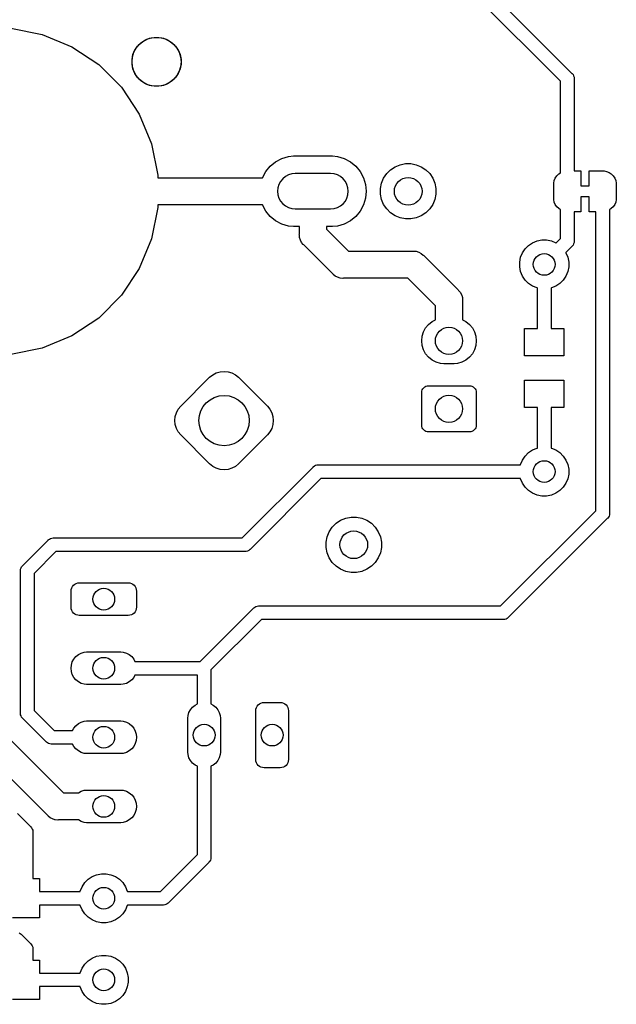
# Model space of a CAD drawing. Extents: x 5 to 6.74, y -5.6 to -2.91.
# Tile 2 of 3: x 5.87 to 6.74, y -5.51 to -4.08. Entities that reach past the tile are written whole.
import ezdxf

# ---------------------------------------------------------------- set-up
doc = ezdxf.new("R2010")
doc.units = 0
doc.header["$MEASUREMENT"] = 0
doc.layers.add('BLACK', color=7, linetype='CONTINUOUS')

msp = doc.modelspace()

# ---------------------------------------------------------------- linework, layer by layer
at = {"layer": 'BLACK', "linetype": 'CONTINUOUS'}
for p, q in [((6.41872, -3.9048), (6.67394, -4.16002)), ((6.65748, -4.1714), (6.40734, -3.92126)), ((5.86185, -4.09449), (5.90749, -4.10357)), ((5.90749, -4.10357), (5.95048, -4.12137)), ((6.04527, -4.12064), (6.05021, -4.11571)), ((6.05021, -4.11571), (6.05601, -4.11183)), ((6.05601, -4.11183), (6.06246, -4.10916)), ((6.06246, -4.10916), (6.06931, -4.1078)), ((6.06931, -4.1078), (6.07629, -4.1078)), ((6.07629, -4.1078), (6.08313, -4.10916)), ((6.08313, -4.10916), (6.08958, -4.11183)), ((6.08958, -4.11183), (6.09538, -4.11571)), ((6.09538, -4.11571), (6.10032, -4.12064)), ((5.95048, -4.12137), (5.98916, -4.14722)), ((6.03736, -4.13974), (6.03872, -4.13289)), ((6.03872, -4.13289), (6.04139, -4.12644)), ((6.04139, -4.12644), (6.04527, -4.12064)), ((6.10032, -4.12064), (6.1042, -4.12644)), ((6.1042, -4.12644), (6.10687, -4.13289)), ((6.10687, -4.13289), (6.10823, -4.13974)), ((5.98916, -4.14722), (6.02207, -4.18013)), ((6.03736, -4.14672), (6.03736, -4.13974)), ((6.03872, -4.15356), (6.03736, -4.14672)), ((6.10823, -4.14672), (6.10687, -4.15356)), ((6.10823, -4.13974), (6.10823, -4.14672)), ((6.04139, -4.16001), (6.03872, -4.15356)), ((6.04527, -4.16582), (6.04139, -4.16001)), ((6.1042, -4.16001), (6.10032, -4.16582)), ((6.10687, -4.15356), (6.1042, -4.16001)), ((6.67394, -4.16002), (6.67432, -4.16033)), ((6.67432, -4.16033), (6.67462, -4.1607)), ((6.67462, -4.1607), (6.67555, -4.16183)), ((6.67555, -4.16183), (6.67646, -4.16354)), ((6.05021, -4.17075), (6.04527, -4.16582)), ((6.05601, -4.17463), (6.05021, -4.17075)), ((6.06246, -4.1773), (6.05601, -4.17463)), ((6.08958, -4.17463), (6.08313, -4.1773)), ((6.09538, -4.17075), (6.08958, -4.17463)), ((6.10032, -4.16582), (6.09538, -4.17075)), ((6.65748, -4.30388), (6.65748, -4.1714)), ((6.67646, -4.16354), (6.67702, -4.16539)), ((6.67702, -4.16539), (6.67721, -4.16732)), ((6.67721, -4.16732), (6.67717, -4.16781)), ((6.67717, -4.16781), (6.67717, -4.30118)), ((6.02207, -4.18013), (6.04792, -4.21882)), ((6.06931, -4.17866), (6.06246, -4.1773)), ((6.07629, -4.17866), (6.06931, -4.17866)), ((6.08313, -4.1773), (6.07629, -4.17866)), ((6.04792, -4.21882), (6.06573, -4.26181)), ((6.06573, -4.26181), (6.0748, -4.30744)), ((6.23726, -4.29434), (6.24505, -4.28795)), ((6.24505, -4.28795), (6.25394, -4.28319)), ((6.25394, -4.28319), (6.26359, -4.28027)), ((6.26359, -4.28027), (6.27111, -4.27953)), ((6.27111, -4.27953), (6.32732, -4.27953)), ((6.32732, -4.27953), (6.33484, -4.28027)), ((6.33484, -4.28027), (6.34448, -4.28319)), ((6.34448, -4.28319), (6.35338, -4.28795)), ((6.35338, -4.28795), (6.36117, -4.29434)), ((6.42532, -4.29217), (6.43306, -4.29063)), ((6.43306, -4.29063), (6.44096, -4.29063)), ((6.44096, -4.29063), (6.4487, -4.29217)), ((6.22611, -4.31102), (6.23086, -4.30214)), ((6.23086, -4.30214), (6.23726, -4.29434)), ((6.27362, -4.30512), (6.26863, -4.30561)), ((6.3248, -4.30512), (6.27362, -4.30512)), ((6.3298, -4.30561), (6.3248, -4.30512)), ((6.36117, -4.29434), (6.36756, -4.30214)), ((6.36756, -4.30214), (6.37232, -4.31103)), ((6.40149, -4.31172), (6.40588, -4.30516)), ((6.40588, -4.30516), (6.41146, -4.29958)), ((6.41146, -4.29958), (6.41802, -4.29519)), ((6.41802, -4.29519), (6.42532, -4.29217)), ((6.4487, -4.29217), (6.45599, -4.29519)), ((6.45599, -4.29519), (6.46256, -4.29958)), ((6.46256, -4.29958), (6.46814, -4.30516)), ((6.46814, -4.30516), (6.47253, -4.31172)), ((6.65483, -4.30565), (6.65748, -4.30388)), ((6.67717, -4.30118), (6.68701, -4.30118)), ((6.68701, -4.30118), (6.68701, -4.32283)), ((6.69882, -4.32283), (6.69882, -4.30118)), ((6.69882, -4.30118), (6.7185, -4.30118)), ((6.7185, -4.30118), (6.7185, -4.30128)), ((6.7185, -4.30128), (6.72043, -4.30128)), ((6.72043, -4.30128), (6.72422, -4.30203)), ((6.72422, -4.30203), (6.72778, -4.30351)), ((6.72778, -4.30351), (6.73099, -4.30565)), ((6.0748, -4.30744), (6.0748, -4.31102)), ((6.0748, -4.31102), (6.22611, -4.31102)), ((6.25234, -4.31649), (6.24998, -4.32092)), ((6.25553, -4.31261), (6.25234, -4.31649)), ((6.2594, -4.30943), (6.25553, -4.31261)), ((6.26383, -4.30707), (6.2594, -4.30943)), ((6.26863, -4.30561), (6.26383, -4.30707)), ((6.3346, -4.30707), (6.3298, -4.30561)), ((6.33902, -4.30943), (6.3346, -4.30707)), ((6.3429, -4.31261), (6.33902, -4.30943)), ((6.34608, -4.31649), (6.3429, -4.31261)), ((6.34845, -4.32092), (6.34608, -4.31649)), ((6.37232, -4.31103), (6.37524, -4.32068)), ((6.39693, -4.32676), (6.39847, -4.31902)), ((6.39847, -4.31902), (6.40149, -4.31172)), ((6.47253, -4.31172), (6.47555, -4.31902)), ((6.47555, -4.31902), (6.47709, -4.32676)), ((6.64773, -4.31894), (6.64849, -4.31515)), ((6.64773, -4.32087), (6.64773, -4.31894)), ((6.64849, -4.31515), (6.64996, -4.31159)), ((6.64996, -4.31159), (6.65211, -4.30838)), ((6.65211, -4.30838), (6.65483, -4.30565)), ((6.73099, -4.30565), (6.73372, -4.30838)), ((6.73372, -4.30838), (6.73586, -4.31159)), ((6.73586, -4.31159), (6.73734, -4.31515)), ((6.73734, -4.31515), (6.73809, -4.31894)), ((6.73809, -4.31894), (6.73809, -4.32087)), ((6.24852, -4.32572), (6.24803, -4.33071)), ((6.24803, -4.33071), (6.24852, -4.3357)), ((6.24998, -4.32092), (6.24852, -4.32572)), ((6.3499, -4.32572), (6.34845, -4.32092)), ((6.35039, -4.33071), (6.3499, -4.32572)), ((6.3499, -4.3357), (6.35039, -4.33071)), ((6.37524, -4.32068), (6.37623, -4.33071)), ((6.37623, -4.33071), (6.37524, -4.34074)), ((6.39693, -4.33466), (6.39693, -4.32676)), ((6.47709, -4.32676), (6.47709, -4.33466)), ((6.64764, -4.34055), (6.64764, -4.32087)), ((6.64764, -4.32087), (6.64773, -4.32087)), ((6.68701, -4.32283), (6.69882, -4.32283)), ((6.73809, -4.32087), (6.73819, -4.32087)), ((6.73819, -4.32087), (6.73819, -4.34055)), ((6.24852, -4.3357), (6.24998, -4.3405)), ((6.24998, -4.3405), (6.25234, -4.34493)), ((6.25234, -4.34493), (6.25553, -4.3488)), ((6.3429, -4.3488), (6.34608, -4.34493)), ((6.34608, -4.34493), (6.34845, -4.3405)), ((6.34845, -4.3405), (6.3499, -4.3357)), ((6.37524, -4.34074), (6.37232, -4.35039)), ((6.39847, -4.3424), (6.39693, -4.33466)), ((6.40149, -4.34969), (6.39847, -4.3424)), ((6.47555, -4.3424), (6.47253, -4.34969)), ((6.47709, -4.33466), (6.47555, -4.3424)), ((6.64773, -4.34055), (6.64764, -4.34055)), ((6.64773, -4.34248), (6.64773, -4.34055)), ((6.64849, -4.34627), (6.64773, -4.34248)), ((6.64996, -4.34983), (6.64849, -4.34627)), ((6.69882, -4.33858), (6.68701, -4.33858)), ((6.68701, -4.33858), (6.68701, -4.36024)), ((6.69882, -4.36024), (6.69882, -4.33858)), ((6.73734, -4.34627), (6.73586, -4.34983)), ((6.73809, -4.34248), (6.73734, -4.34627)), ((6.73819, -4.34055), (6.73809, -4.34055)), ((6.73809, -4.34055), (6.73809, -4.34248)), ((6.0748, -4.35397), (6.06573, -4.39961)), ((6.22611, -4.35039), (6.0748, -4.35039)), ((6.0748, -4.35039), (6.0748, -4.35397)), ((6.23086, -4.35928), (6.22611, -4.35039)), ((6.23726, -4.36707), (6.23086, -4.35928)), ((6.25553, -4.3488), (6.2594, -4.35199)), ((6.2594, -4.35199), (6.26383, -4.35435)), ((6.26383, -4.35435), (6.26863, -4.35581)), ((6.26863, -4.35581), (6.27362, -4.3563)), ((6.27362, -4.3563), (6.3248, -4.3563)), ((6.3248, -4.3563), (6.3298, -4.35581)), ((6.3298, -4.35581), (6.3346, -4.35435)), ((6.3346, -4.35435), (6.33902, -4.35199)), ((6.33902, -4.35199), (6.3429, -4.3488)), ((6.36756, -4.35928), (6.36117, -4.36707)), ((6.37232, -4.35039), (6.36756, -4.35928)), ((6.40588, -4.35626), (6.40149, -4.34969)), ((6.41146, -4.36184), (6.40588, -4.35626)), ((6.41802, -4.36623), (6.41146, -4.36184)), ((6.46256, -4.36184), (6.45599, -4.36623)), ((6.46814, -4.35626), (6.46256, -4.36184)), ((6.47253, -4.34969), (6.46814, -4.35626)), ((6.65211, -4.35304), (6.64996, -4.34983)), ((6.65483, -4.35577), (6.65211, -4.35304)), ((6.65748, -4.35754), (6.65483, -4.35577)), ((6.65748, -4.39907), (6.65748, -4.35754)), ((6.68701, -4.36024), (6.67717, -4.36024)), ((6.67717, -4.36024), (6.67717, -4.40267)), ((6.70866, -4.36024), (6.69882, -4.36024)), ((6.70866, -4.79317), (6.70866, -4.36024)), ((6.73099, -4.35577), (6.72835, -4.35754)), ((6.72835, -4.35754), (6.72835, -4.79676)), ((6.73372, -4.35304), (6.73099, -4.35577)), ((6.73586, -4.34983), (6.73372, -4.35304)), ((6.24505, -4.37347), (6.23726, -4.36707)), ((6.25394, -4.37822), (6.24505, -4.37347)), ((6.35338, -4.37347), (6.34448, -4.37822)), ((6.36117, -4.36707), (6.35338, -4.37347)), ((6.42532, -4.36925), (6.41802, -4.36623)), ((6.43306, -4.37079), (6.42532, -4.36925)), ((6.44096, -4.37079), (6.43306, -4.37079)), ((6.4487, -4.36925), (6.44096, -4.37079)), ((6.45599, -4.36623), (6.4487, -4.36925)), ((6.26359, -4.38115), (6.25394, -4.37822)), ((6.27111, -4.38189), (6.26359, -4.38115)), ((6.27953, -4.38189), (6.27111, -4.38189)), ((6.27953, -4.39273), (6.27953, -4.38189)), ((6.32732, -4.38189), (6.3189, -4.38189)), ((6.3189, -4.38189), (6.3189, -4.38555)), ((6.3189, -4.38555), (6.35067, -4.41732)), ((6.33484, -4.38115), (6.32732, -4.38189)), ((6.34448, -4.37822), (6.33484, -4.38115)), ((6.06573, -4.39961), (6.04792, -4.4426)), ((6.27943, -4.3937), (6.27953, -4.39273)), ((6.27953, -4.39467), (6.27943, -4.3937)), ((6.27981, -4.39756), (6.27953, -4.39467)), ((6.28094, -4.40127), (6.27981, -4.39756)), ((6.28277, -4.40469), (6.28094, -4.40127)), ((6.28523, -4.40769), (6.28277, -4.40469)), ((6.61707, -4.40521), (6.62352, -4.40254)), ((6.62352, -4.40254), (6.63037, -4.40118)), ((6.63037, -4.40118), (6.63735, -4.40118)), ((6.63735, -4.40118), (6.64419, -4.40254)), ((6.64419, -4.40254), (6.65064, -4.40521)), ((6.65106, -4.40549), (6.65748, -4.39907)), ((6.67702, -4.40508), (6.67646, -4.40693)), ((6.67717, -4.40363), (6.67702, -4.40508)), ((6.67717, -4.40267), (6.67721, -4.40315)), ((6.67721, -4.40315), (6.67717, -4.40363)), ((6.28598, -4.4083), (6.28523, -4.40769)), ((6.32792, -4.45024), (6.28598, -4.4083)), ((6.35067, -4.41732), (6.44391, -4.41732)), ((6.44391, -4.41732), (6.44488, -4.41723)), ((6.44488, -4.41723), (6.44585, -4.41732)), ((6.44585, -4.41732), (6.44874, -4.41761)), ((6.44874, -4.41761), (6.45245, -4.41873)), ((6.45245, -4.41873), (6.45587, -4.42056)), ((6.60246, -4.41983), (6.60634, -4.41403)), ((6.60634, -4.41403), (6.61127, -4.40909)), ((6.61127, -4.40909), (6.61707, -4.40521)), ((6.65064, -4.40521), (6.65106, -4.40549)), ((6.67394, -4.41045), (6.66498, -4.41941)), ((6.67432, -4.41014), (6.67394, -4.41045)), ((6.67555, -4.40864), (6.67432, -4.41014)), ((6.67646, -4.40693), (6.67555, -4.40864)), ((6.45587, -4.42056), (6.45887, -4.42302)), ((6.45887, -4.42302), (6.45949, -4.42377)), ((6.45949, -4.42377), (6.5093, -4.47359)), ((6.59843, -4.43312), (6.59979, -4.42628)), ((6.59843, -4.4401), (6.59843, -4.43312)), ((6.59979, -4.42628), (6.60246, -4.41983)), ((6.66498, -4.41941), (6.66526, -4.41983)), ((6.66526, -4.41983), (6.66793, -4.42628)), ((6.66793, -4.42628), (6.66929, -4.43312)), ((6.66929, -4.43312), (6.66929, -4.4401)), ((6.04792, -4.4426), (6.02207, -4.48129)), ((6.59979, -4.44695), (6.59843, -4.4401)), ((6.60246, -4.4534), (6.59979, -4.44695)), ((6.66793, -4.44695), (6.66526, -4.4534)), ((6.66929, -4.4401), (6.66793, -4.44695)), ((6.32853, -4.45099), (6.32792, -4.45024)), ((6.33153, -4.45345), (6.32853, -4.45099)), ((6.33495, -4.45528), (6.33153, -4.45345)), ((6.33866, -4.45641), (6.33495, -4.45528)), ((6.34252, -4.45679), (6.33866, -4.45641)), ((6.34349, -4.45669), (6.34252, -4.45679)), ((6.43673, -4.45669), (6.34349, -4.45669)), ((6.47638, -4.49634), (6.43673, -4.45669)), ((6.60634, -4.4592), (6.60246, -4.4534)), ((6.61127, -4.46414), (6.60634, -4.4592)), ((6.66138, -4.4592), (6.65645, -4.46414)), ((6.66526, -4.4534), (6.66138, -4.4592)), ((6.5093, -4.47359), (6.51005, -4.4742)), ((6.51005, -4.4742), (6.51251, -4.4772)), ((6.61707, -4.46801), (6.61127, -4.46414)), ((6.62352, -4.47069), (6.61707, -4.46801)), ((6.62402, -4.47078), (6.62352, -4.47069)), ((6.62402, -4.52953), (6.62402, -4.47078)), ((6.64419, -4.47069), (6.6437, -4.47078)), ((6.6437, -4.47078), (6.6437, -4.52953)), ((6.65064, -4.46801), (6.64419, -4.47069)), ((6.65645, -4.46414), (6.65064, -4.46801)), ((6.02207, -4.48129), (5.98916, -4.51419)), ((6.51251, -4.4772), (6.51434, -4.48062)), ((6.51434, -4.48062), (6.51454, -4.48129)), ((6.51454, -4.48129), (6.51546, -4.48433)), ((6.51546, -4.48433), (6.51584, -4.48819)), ((6.51584, -4.48819), (6.51575, -4.48916)), ((6.51575, -4.48916), (6.51575, -4.51666)), ((6.47638, -4.51666), (6.47638, -4.49634)), ((5.98916, -4.51419), (5.95048, -4.54004)), ((6.47148, -4.51928), (6.47638, -4.51666)), ((6.51575, -4.51666), (6.52065, -4.51928)), ((6.45909, -4.53438), (6.4622, -4.52856)), ((6.4622, -4.52856), (6.46638, -4.52347)), ((6.46638, -4.52347), (6.47148, -4.51928)), ((6.52065, -4.51928), (6.52575, -4.52347)), ((6.52575, -4.52347), (6.52993, -4.52856)), ((6.52993, -4.52856), (6.53304, -4.53438)), ((6.60531, -4.5689), (6.60531, -4.52953)), ((6.60531, -4.52953), (6.62402, -4.52953)), ((6.6437, -4.52953), (6.6624, -4.52953)), ((6.6624, -4.52953), (6.6624, -4.5689)), ((5.95048, -4.54004), (5.90749, -4.55785)), ((6.45653, -4.54724), (6.45718, -4.54068)), ((6.45718, -4.5538), (6.45653, -4.54724)), ((6.45718, -4.54068), (6.45909, -4.53438)), ((6.53304, -4.53438), (6.53495, -4.54068)), ((6.53495, -4.54068), (6.53559, -4.54724)), ((6.53559, -4.54724), (6.53495, -4.5538)), ((5.90749, -4.55785), (5.86185, -4.56693)), ((6.45909, -4.56011), (6.45718, -4.5538)), ((6.4622, -4.56593), (6.45909, -4.56011)), ((6.53304, -4.56011), (6.52993, -4.56593)), ((6.53495, -4.5538), (6.53304, -4.56011)), ((6.46638, -4.57102), (6.4622, -4.56593)), ((6.47148, -4.5752), (6.46638, -4.57102)), ((6.47729, -4.57831), (6.47148, -4.5752)), ((6.52065, -4.5752), (6.51484, -4.57831)), ((6.52575, -4.57102), (6.52065, -4.5752)), ((6.52993, -4.56593), (6.52575, -4.57102)), ((6.6624, -4.5689), (6.60531, -4.5689)), ((6.4836, -4.58022), (6.47729, -4.57831)), ((6.48851, -4.58071), (6.4836, -4.58022)), ((6.50361, -4.58071), (6.48851, -4.58071)), ((6.50853, -4.58022), (6.50361, -4.58071)), ((6.51484, -4.57831), (6.50853, -4.58022)), ((6.10792, -4.64181), (6.14968, -4.60005)), ((6.14968, -4.60005), (6.15416, -4.59638)), ((6.15416, -4.59638), (6.15926, -4.59365)), ((6.15926, -4.59365), (6.1648, -4.59197)), ((6.1648, -4.59197), (6.17056, -4.5914)), ((6.17056, -4.5914), (6.17632, -4.59197)), ((6.17632, -4.59197), (6.18186, -4.59365)), ((6.18186, -4.59365), (6.18697, -4.59638)), ((6.18697, -4.59638), (6.19144, -4.60005)), ((6.19144, -4.60005), (6.2332, -4.64181)), ((6.60531, -4.6437), (6.60531, -4.60433)), ((6.60531, -4.60433), (6.6624, -4.60433)), ((6.6624, -4.60433), (6.6624, -4.6437)), ((6.45688, -4.62013), (6.45744, -4.61828)), ((6.45744, -4.61828), (6.45835, -4.61658)), ((6.45835, -4.61658), (6.45958, -4.61509)), ((6.45958, -4.61509), (6.46107, -4.61386)), ((6.46107, -4.61386), (6.46277, -4.61295)), ((6.46277, -4.61295), (6.46462, -4.61239)), ((6.46462, -4.61239), (6.46654, -4.6122)), ((6.46654, -4.6122), (6.52559, -4.6122)), ((6.52559, -4.6122), (6.52751, -4.61239)), ((6.52751, -4.61239), (6.52936, -4.61295)), ((6.52936, -4.61295), (6.53106, -4.61386)), ((6.53106, -4.61386), (6.53255, -4.61509)), ((6.53255, -4.61509), (6.53377, -4.61658)), ((6.53377, -4.61658), (6.53468, -4.61828)), ((6.53468, -4.61828), (6.53524, -4.62013)), ((6.45669, -4.62205), (6.45688, -4.62013)), ((6.45669, -4.66929), (6.45669, -4.62205)), ((6.53524, -4.62013), (6.53543, -4.62205)), ((6.53543, -4.62205), (6.53543, -4.66929)), ((6.10152, -4.65139), (6.10425, -4.64628)), ((6.10425, -4.64628), (6.10792, -4.64181)), ((6.2332, -4.64181), (6.23687, -4.64628)), ((6.23687, -4.64628), (6.2396, -4.65139)), ((6.62402, -4.6437), (6.60531, -4.6437)), ((6.62402, -4.70244), (6.62402, -4.6437)), ((6.6624, -4.6437), (6.6437, -4.6437)), ((6.6437, -4.6437), (6.6437, -4.70244)), ((6.09928, -4.66269), (6.09984, -4.65693)), ((6.09984, -4.65693), (6.10152, -4.65139)), ((6.2396, -4.65139), (6.24128, -4.65693)), ((6.24128, -4.65693), (6.24185, -4.66269)), ((6.09984, -4.66845), (6.09928, -4.66269)), ((6.10152, -4.67399), (6.09984, -4.66845)), ((6.10425, -4.67909), (6.10152, -4.67399)), ((6.2396, -4.67399), (6.23687, -4.67909)), ((6.24128, -4.66845), (6.2396, -4.67399)), ((6.24185, -4.66269), (6.24128, -4.66845)), ((6.45688, -4.67121), (6.45669, -4.66929)), ((6.45744, -4.67306), (6.45688, -4.67121)), ((6.45835, -4.67476), (6.45744, -4.67306)), ((6.45958, -4.67625), (6.45835, -4.67476)), ((6.53377, -4.67476), (6.53255, -4.67625)), ((6.53468, -4.67306), (6.53377, -4.67476)), ((6.53524, -4.67121), (6.53468, -4.67306)), ((6.53543, -4.66929), (6.53524, -4.67121)), ((6.10792, -4.68357), (6.10425, -4.67909)), ((6.14968, -4.72532), (6.10792, -4.68357)), ((6.2332, -4.68357), (6.19144, -4.72532)), ((6.23687, -4.67909), (6.2332, -4.68357)), ((6.46107, -4.67748), (6.45958, -4.67625)), ((6.46277, -4.67838), (6.46107, -4.67748)), ((6.46462, -4.67894), (6.46277, -4.67838)), ((6.46654, -4.67913), (6.46462, -4.67894)), ((6.52559, -4.67913), (6.46654, -4.67913)), ((6.52751, -4.67894), (6.52559, -4.67913)), ((6.52936, -4.67838), (6.52751, -4.67894)), ((6.53106, -4.67748), (6.52936, -4.67838)), ((6.53255, -4.67625), (6.53106, -4.67748)), ((6.61707, -4.70521), (6.62352, -4.70254)), ((6.62352, -4.70254), (6.62402, -4.70244)), ((6.6437, -4.70244), (6.64419, -4.70254)), ((6.64419, -4.70254), (6.65064, -4.70521)), ((6.60246, -4.71983), (6.60634, -4.71403)), ((6.60634, -4.71403), (6.61127, -4.70909)), ((6.61127, -4.70909), (6.61707, -4.70521)), ((6.65064, -4.70521), (6.65645, -4.70909)), ((6.65645, -4.70909), (6.66138, -4.71403)), ((6.66138, -4.71403), (6.66526, -4.71983)), ((6.15416, -4.729), (6.14968, -4.72532)), ((6.15926, -4.73173), (6.15416, -4.729)), ((6.1648, -4.73341), (6.15926, -4.73173)), ((6.18186, -4.73173), (6.17632, -4.73341)), ((6.18697, -4.729), (6.18186, -4.73173)), ((6.19144, -4.72532), (6.18697, -4.729)), ((6.19671, -4.83268), (6.29939, -4.73)), ((6.29939, -4.73), (6.2997, -4.72962)), ((6.2997, -4.72962), (6.3012, -4.72839)), ((6.3012, -4.72839), (6.30291, -4.72748)), ((6.30291, -4.72748), (6.30476, -4.72691)), ((6.30476, -4.72691), (6.30621, -4.72677)), ((6.30621, -4.72677), (6.30669, -4.72672)), ((6.30621, -4.72677), (6.30621, -4.72677)), ((6.30669, -4.72672), (6.30718, -4.72677)), ((6.30718, -4.72677), (6.59969, -4.72677)), ((6.59969, -4.72677), (6.59979, -4.72628)), ((6.59979, -4.72628), (6.60246, -4.71983)), ((6.66526, -4.71983), (6.66793, -4.72628)), ((6.66793, -4.72628), (6.66929, -4.73312)), ((6.17056, -4.73397), (6.1648, -4.73341)), ((6.17632, -4.73341), (6.17056, -4.73397)), ((6.31077, -4.74646), (6.20809, -4.84914)), ((6.59969, -4.74646), (6.31077, -4.74646)), ((6.59979, -4.74695), (6.59969, -4.74646)), ((6.60246, -4.7534), (6.59979, -4.74695)), ((6.66793, -4.74695), (6.66526, -4.7534)), ((6.66929, -4.7401), (6.66793, -4.74695)), ((6.66929, -4.73312), (6.66929, -4.7401)), ((6.60634, -4.7592), (6.60246, -4.7534)), ((6.61127, -4.76414), (6.60634, -4.7592)), ((6.66138, -4.7592), (6.65645, -4.76414)), ((6.66526, -4.7534), (6.66138, -4.7592)), ((6.61707, -4.76801), (6.61127, -4.76414)), ((6.62352, -4.77069), (6.61707, -4.76801)), ((6.63037, -4.77205), (6.62352, -4.77069)), ((6.63735, -4.77205), (6.63037, -4.77205)), ((6.64419, -4.77069), (6.63735, -4.77205)), ((6.65064, -4.76801), (6.64419, -4.77069)), ((6.65645, -4.76414), (6.65064, -4.76801)), ((6.33928, -4.807), (6.34658, -4.80398)), ((6.34658, -4.80398), (6.35432, -4.80244)), ((6.35432, -4.80244), (6.36222, -4.80244)), ((6.36222, -4.80244), (6.36996, -4.80398)), ((6.36996, -4.80398), (6.37725, -4.807)), ((6.57073, -4.9311), (6.70866, -4.79317)), ((6.7255, -4.80424), (6.72512, -4.80455)), ((6.72673, -4.80274), (6.7255, -4.80424)), ((6.72764, -4.80103), (6.72673, -4.80274)), ((6.7282, -4.79917), (6.72764, -4.80103)), ((6.72835, -4.79773), (6.7282, -4.79917)), ((6.72835, -4.79676), (6.72839, -4.79724)), ((6.72839, -4.79724), (6.72835, -4.79773)), ((6.32275, -4.82354), (6.32714, -4.81697)), ((6.32714, -4.81697), (6.33272, -4.81139)), ((6.33272, -4.81139), (6.33928, -4.807)), ((6.37725, -4.807), (6.38382, -4.81139)), ((6.38382, -4.81139), (6.3894, -4.81697)), ((6.3894, -4.81697), (6.39379, -4.82354)), ((6.72512, -4.80455), (6.5821, -4.94756)), ((5.91944, -4.83338), (5.9213, -4.83282)), ((5.9213, -4.83282), (5.92323, -4.83263)), ((5.92323, -4.83263), (5.92371, -4.83268)), ((5.92371, -4.83268), (6.19671, -4.83268)), ((6.31819, -4.83857), (6.31973, -4.83083)), ((6.31973, -4.83083), (6.32275, -4.82354)), ((6.39379, -4.82354), (6.39681, -4.83083)), ((6.39681, -4.83083), (6.39835, -4.83857)), ((5.87921, -4.87262), (5.91593, -4.8359)), ((5.91593, -4.8359), (5.91623, -4.83553)), ((5.91623, -4.83553), (5.91773, -4.8343)), ((5.91773, -4.8343), (5.91944, -4.83338)), ((6.31819, -4.84647), (6.31819, -4.83857)), ((6.31973, -4.85421), (6.31819, -4.84647)), ((6.39835, -4.84647), (6.39681, -4.85421)), ((6.39835, -4.83857), (6.39835, -4.84647)), ((5.92731, -4.85236), (5.89567, -4.884)), ((6.2003, -4.85236), (5.92731, -4.85236)), ((6.20079, -4.85241), (6.2003, -4.85236)), ((6.20272, -4.85222), (6.20079, -4.85241)), ((6.20457, -4.85166), (6.20272, -4.85222)), ((6.20628, -4.85074), (6.20457, -4.85166)), ((6.20778, -4.84951), (6.20628, -4.85074)), ((6.20809, -4.84914), (6.20778, -4.84951)), ((6.32275, -4.8615), (6.31973, -4.85421)), ((6.39681, -4.85421), (6.39379, -4.8615)), ((5.87669, -4.87614), (5.8776, -4.87443)), ((5.8776, -4.87443), (5.87883, -4.87293)), ((5.87883, -4.87293), (5.87921, -4.87262)), ((6.32714, -4.86807), (6.32275, -4.8615)), ((6.33272, -4.87365), (6.32714, -4.86807)), ((6.33928, -4.87804), (6.33272, -4.87365)), ((6.38382, -4.87365), (6.37725, -4.87804)), ((6.3894, -4.86807), (6.38382, -4.87365)), ((6.39379, -4.8615), (6.3894, -4.86807)), ((5.87594, -4.87992), (5.87613, -4.87799)), ((5.87598, -4.8804), (5.87594, -4.87992)), ((5.87598, -5.08613), (5.87598, -4.8804)), ((5.87613, -4.87799), (5.87669, -4.87614)), ((5.89567, -4.884), (5.89567, -5.08254)), ((6.34658, -4.88106), (6.33928, -4.87804)), ((6.35432, -4.8826), (6.34658, -4.88106)), ((6.36222, -4.8826), (6.35432, -4.8826)), ((6.36996, -4.88106), (6.36222, -4.8826)), ((6.37725, -4.87804), (6.36996, -4.88106)), ((5.95011, -4.90493), (5.9512, -4.90289)), ((5.9512, -4.90289), (5.95267, -4.9011)), ((5.95267, -4.9011), (5.95446, -4.89963)), ((5.95446, -4.89963), (5.9565, -4.89854)), ((5.9565, -4.89854), (5.95872, -4.89786)), ((5.95872, -4.89786), (5.96102, -4.89764)), ((5.96102, -4.89764), (6.03189, -4.89764)), ((6.03189, -4.89764), (6.03419, -4.89786)), ((6.03419, -4.89786), (6.03641, -4.89854)), ((6.03641, -4.89854), (6.03845, -4.89963)), ((6.03845, -4.89963), (6.04024, -4.9011)), ((6.04024, -4.9011), (6.04171, -4.90289)), ((6.04171, -4.90289), (6.0428, -4.90493)), ((5.94921, -4.90945), (5.94944, -4.90714)), ((5.94921, -4.93307), (5.94921, -4.90945)), ((5.94944, -4.90714), (5.95011, -4.90493)), ((6.0428, -4.90493), (6.04347, -4.90714)), ((6.04347, -4.90714), (6.0437, -4.90945)), ((6.0437, -4.90945), (6.0437, -4.93307)), ((6.21498, -4.93272), (6.21669, -4.93181)), ((6.21669, -4.93181), (6.21854, -4.93124)), ((6.21854, -4.93124), (6.22047, -4.93105)), ((6.22047, -4.93105), (6.22096, -4.9311)), ((6.22096, -4.9311), (6.57073, -4.9311)), ((5.94944, -4.93538), (5.94921, -4.93307)), ((5.95011, -4.93759), (5.94944, -4.93538)), ((5.9512, -4.93963), (5.95011, -4.93759)), ((5.95267, -4.94142), (5.9512, -4.93963)), ((5.95446, -4.94289), (5.95267, -4.94142)), ((5.9565, -4.94398), (5.95446, -4.94289)), ((5.95872, -4.94465), (5.9565, -4.94398)), ((5.96102, -4.94488), (5.95872, -4.94465)), ((6.03189, -4.94488), (5.96102, -4.94488)), ((6.03419, -4.94465), (6.03189, -4.94488)), ((6.03641, -4.94398), (6.03419, -4.94465)), ((6.03845, -4.94289), (6.03641, -4.94398)), ((6.04024, -4.94142), (6.03845, -4.94289)), ((6.04171, -4.93963), (6.04024, -4.94142)), ((6.0428, -4.93759), (6.04171, -4.93963)), ((6.04347, -4.93538), (6.0428, -4.93759)), ((6.0437, -4.93307), (6.04347, -4.93538)), ((6.13608, -5.01142), (6.21317, -4.93433)), ((6.21317, -4.93433), (6.21348, -4.93395)), ((6.21348, -4.93395), (6.21498, -4.93272)), ((6.22455, -4.95079), (6.15157, -5.02376)), ((6.57432, -4.95079), (6.22455, -4.95079)), ((6.5748, -4.95083), (6.57432, -4.95079)), ((6.57673, -4.95064), (6.5748, -4.95083)), ((6.57859, -4.95008), (6.57673, -4.95064)), ((6.5803, -4.94917), (6.57859, -4.95008)), ((6.5818, -4.94794), (6.5803, -4.94917)), ((6.5821, -4.94756), (6.5818, -4.94794)), ((5.95605, -5.00448), (5.95965, -5.00152)), ((5.95965, -5.00152), (5.96375, -4.99933)), ((5.96375, -4.99933), (5.9682, -4.99798)), ((5.9682, -4.99798), (5.97167, -4.99764)), ((5.97167, -4.99764), (6.02124, -4.99764)), ((6.02124, -4.99764), (6.02471, -4.99798)), ((6.02471, -4.99798), (6.02916, -4.99933)), ((6.02916, -4.99933), (6.03327, -5.00152)), ((6.03327, -5.00152), (6.03686, -5.00448)), ((5.9491, -5.02126), (5.94955, -5.01663)), ((5.94955, -5.01663), (5.95091, -5.01218)), ((5.95091, -5.01218), (5.9531, -5.00807)), ((5.9531, -5.00807), (5.95605, -5.00448)), ((6.03686, -5.00448), (6.03981, -5.00807)), ((6.03981, -5.00807), (6.0416, -5.01142)), ((6.0416, -5.01142), (6.13608, -5.01142)), ((5.94955, -5.02589), (5.9491, -5.02126)), ((5.95091, -5.03034), (5.94955, -5.02589)), ((5.9531, -5.03445), (5.95091, -5.03034)), ((6.0416, -5.0311), (6.03981, -5.03445)), ((6.13189, -5.0311), (6.0416, -5.0311)), ((6.13189, -5.07296), (6.13189, -5.0311)), ((6.15157, -5.02376), (6.15157, -5.07296)), ((5.95605, -5.03804), (5.9531, -5.03445)), ((5.95965, -5.041), (5.95605, -5.03804)), ((5.96375, -5.04319), (5.95965, -5.041)), ((5.9682, -5.04454), (5.96375, -5.04319)), ((5.97167, -5.04488), (5.9682, -5.04454)), ((6.02124, -5.04488), (5.97167, -5.04488)), ((6.02471, -5.04454), (6.02124, -5.04488)), ((6.02916, -5.04319), (6.02471, -5.04454)), ((6.03327, -5.041), (6.02916, -5.04319)), ((6.03686, -5.03804), (6.03327, -5.041)), ((6.03981, -5.03445), (6.03686, -5.03804)), ((6.12495, -5.0777), (6.12855, -5.07475)), ((6.12855, -5.07475), (6.13189, -5.07296)), ((6.15157, -5.07296), (6.15492, -5.07475)), ((6.15492, -5.07475), (6.15852, -5.0777)), ((6.21853, -5.07612), (6.21999, -5.07433)), ((6.21999, -5.07433), (6.22178, -5.07286)), ((6.22178, -5.07286), (6.22383, -5.07177)), ((6.22383, -5.07177), (6.22604, -5.07109)), ((6.22604, -5.07109), (6.22835, -5.07087)), ((6.22835, -5.07087), (6.25197, -5.07087)), ((6.25197, -5.07087), (6.25427, -5.07109)), ((6.25427, -5.07109), (6.25649, -5.07177)), ((6.25649, -5.07177), (6.25853, -5.07286)), ((6.25853, -5.07286), (6.26032, -5.07433)), ((6.26032, -5.07433), (6.26179, -5.07612)), ((5.87594, -5.08661), (5.87598, -5.08613)), ((5.87598, -5.0871), (5.87594, -5.08661)), ((5.87613, -5.08854), (5.87598, -5.0871)), ((5.87669, -5.0904), (5.87613, -5.08854)), ((5.89567, -5.08254), (5.92455, -5.11142)), ((6.11845, -5.08986), (6.1198, -5.0854)), ((6.1198, -5.0854), (6.122, -5.0813)), ((6.122, -5.0813), (6.12495, -5.0777)), ((6.15852, -5.0777), (6.16147, -5.0813)), ((6.16147, -5.0813), (6.16366, -5.0854)), ((6.16366, -5.0854), (6.16501, -5.08986)), ((6.21654, -5.08268), (6.21676, -5.08037)), ((6.21654, -5.15354), (6.21654, -5.08268)), ((6.21676, -5.08037), (6.21743, -5.07816)), ((6.21743, -5.07816), (6.21853, -5.07612)), ((6.26179, -5.07612), (6.26288, -5.07816)), ((6.26288, -5.07816), (6.26355, -5.08037)), ((6.26355, -5.08037), (6.26378, -5.08268)), ((6.26378, -5.08268), (6.26378, -5.15354)), ((5.8776, -5.09211), (5.87669, -5.0904)), ((5.87883, -5.09361), (5.8776, -5.09211)), ((5.87921, -5.09392), (5.87883, -5.09361)), ((5.91317, -5.12788), (5.87921, -5.09392)), ((5.95605, -5.10448), (5.95965, -5.10152)), ((5.95965, -5.10152), (5.96375, -5.09933)), ((5.96375, -5.09933), (5.9682, -5.09798)), ((5.9682, -5.09798), (5.97167, -5.09764)), ((5.97167, -5.09764), (6.02124, -5.09764)), ((6.02124, -5.09764), (6.02471, -5.09798)), ((6.02471, -5.09798), (6.02916, -5.09933)), ((6.02916, -5.09933), (6.03327, -5.10152)), ((6.03327, -5.10152), (6.03686, -5.10448)), ((6.11811, -5.09333), (6.11845, -5.08986)), ((6.11811, -5.14289), (6.11811, -5.09333)), ((6.16501, -5.08986), (6.16535, -5.09333)), ((6.16535, -5.09333), (6.16535, -5.14289)), ((5.84646, -5.10996), (5.93808, -5.20157)), ((5.92455, -5.11142), (5.95131, -5.11142)), ((5.95131, -5.11142), (5.9531, -5.10807)), ((5.9531, -5.10807), (5.95605, -5.10448)), ((6.03686, -5.10448), (6.03981, -5.10807)), ((6.03981, -5.10807), (6.04201, -5.11218)), ((6.04201, -5.11218), (6.04336, -5.11663)), ((6.04336, -5.11663), (6.04382, -5.12126)), ((5.91348, -5.12825), (5.91317, -5.12788)), ((5.91498, -5.12948), (5.91348, -5.12825)), ((5.91659, -5.13034), (5.91498, -5.12948)), ((5.91669, -5.1304), (5.91659, -5.13034)), ((5.91854, -5.13096), (5.91669, -5.1304)), ((5.92047, -5.13115), (5.91854, -5.13096)), ((5.92096, -5.1311), (5.92047, -5.13115)), ((5.95131, -5.1311), (5.92096, -5.1311)), ((5.9531, -5.13445), (5.95131, -5.1311)), ((6.04201, -5.13034), (6.03981, -5.13445)), ((6.04336, -5.12589), (6.04201, -5.13034)), ((6.04382, -5.12126), (6.04336, -5.12589)), ((5.91532, -5.2345), (5.81354, -5.13271)), ((5.95605, -5.13804), (5.9531, -5.13445)), ((5.95965, -5.141), (5.95605, -5.13804)), ((5.96375, -5.14319), (5.95965, -5.141)), ((5.9682, -5.14454), (5.96375, -5.14319)), ((5.97167, -5.14488), (5.9682, -5.14454)), ((6.02124, -5.14488), (5.97167, -5.14488)), ((6.02471, -5.14454), (6.02124, -5.14488)), ((6.02916, -5.14319), (6.02471, -5.14454)), ((6.03327, -5.141), (6.02916, -5.14319)), ((6.03686, -5.13804), (6.03327, -5.141)), ((6.03981, -5.13445), (6.03686, -5.13804)), ((6.11845, -5.14636), (6.11811, -5.14289)), ((6.1198, -5.15082), (6.11845, -5.14636)), ((6.16501, -5.14636), (6.16366, -5.15082)), ((6.16535, -5.14289), (6.16501, -5.14636)), ((6.122, -5.15492), (6.1198, -5.15082)), ((6.12495, -5.15852), (6.122, -5.15492)), ((6.12855, -5.16147), (6.12495, -5.15852)), ((6.15852, -5.15852), (6.15492, -5.16147)), ((6.16147, -5.15492), (6.15852, -5.15852)), ((6.16366, -5.15082), (6.16147, -5.15492)), ((6.21676, -5.15585), (6.21654, -5.15354)), ((6.21743, -5.15806), (6.21676, -5.15585)), ((6.21853, -5.16011), (6.21743, -5.15806)), ((6.21999, -5.16189), (6.21853, -5.16011)), ((6.26179, -5.16011), (6.26032, -5.16189)), ((6.26288, -5.15806), (6.26179, -5.16011)), ((6.26355, -5.15585), (6.26288, -5.15806)), ((6.26378, -5.15354), (6.26355, -5.15585)), ((6.13189, -5.16326), (6.12855, -5.16147)), ((6.13189, -5.2912), (6.13189, -5.16326)), ((6.15492, -5.16147), (6.15157, -5.16326)), ((6.15157, -5.16326), (6.15157, -5.29479)), ((6.22178, -5.16336), (6.21999, -5.16189)), ((6.22383, -5.16446), (6.22178, -5.16336)), ((6.22604, -5.16513), (6.22383, -5.16446)), ((6.22835, -5.16535), (6.22604, -5.16513)), ((6.25197, -5.16535), (6.22835, -5.16535)), ((6.25427, -5.16513), (6.25197, -5.16535)), ((6.25649, -5.16446), (6.25427, -5.16513)), ((6.25853, -5.16336), (6.25649, -5.16446)), ((6.26032, -5.16189), (6.25853, -5.16336)), ((5.93808, -5.20157), (5.95959, -5.20157)), ((5.95959, -5.20157), (5.95965, -5.20152)), ((5.95965, -5.20152), (5.96375, -5.19933)), ((5.96375, -5.19933), (5.9682, -5.19798)), ((5.9682, -5.19798), (5.97167, -5.19764)), ((5.97167, -5.19764), (6.02124, -5.19764)), ((6.02124, -5.19764), (6.02471, -5.19798)), ((6.02471, -5.19798), (6.02916, -5.19933)), ((6.02916, -5.19933), (6.03327, -5.20152)), ((6.03327, -5.20152), (6.03686, -5.20448)), ((6.03686, -5.20448), (6.03981, -5.20807)), ((6.03981, -5.20807), (6.04201, -5.21218)), ((6.04201, -5.21218), (6.04336, -5.21663)), ((6.04336, -5.21663), (6.04382, -5.22126)), ((5.87148, -5.23157), (5.89048, -5.25057)), ((6.04201, -5.23034), (6.03981, -5.23445)), ((6.04336, -5.22589), (6.04201, -5.23034)), ((6.04382, -5.22126), (6.04336, -5.22589)), ((5.91593, -5.23525), (5.91532, -5.2345)), ((5.91893, -5.23771), (5.91593, -5.23525)), ((5.92235, -5.23953), (5.91893, -5.23771)), ((5.92576, -5.24057), (5.92235, -5.23953)), ((5.92606, -5.24066), (5.92576, -5.24057)), ((5.92992, -5.24104), (5.92606, -5.24066)), ((5.93089, -5.24094), (5.92992, -5.24104)), ((5.95959, -5.24094), (5.93089, -5.24094)), ((5.95965, -5.241), (5.95959, -5.24094)), ((5.96375, -5.24319), (5.95965, -5.241)), ((5.9682, -5.24454), (5.96375, -5.24319)), ((5.97167, -5.24488), (5.9682, -5.24454)), ((6.02124, -5.24488), (5.97167, -5.24488)), ((6.02471, -5.24454), (6.02124, -5.24488)), ((6.02916, -5.24319), (6.02471, -5.24454)), ((6.03327, -5.241), (6.02916, -5.24319)), ((6.03686, -5.23804), (6.03327, -5.241)), ((6.03981, -5.23445), (6.03686, -5.23804)), ((5.89048, -5.25057), (5.89085, -5.25088)), ((5.89085, -5.25088), (5.89208, -5.25238)), ((5.89208, -5.25238), (5.89248, -5.25313)), ((5.89248, -5.25313), (5.893, -5.25409)), ((5.893, -5.25409), (5.89356, -5.25594)), ((5.89356, -5.25594), (5.89375, -5.25787)), ((5.89375, -5.25787), (5.8937, -5.25836)), ((5.8937, -5.25836), (5.8937, -5.32579)), ((6.0786, -5.34449), (6.13189, -5.2912)), ((6.14835, -5.30258), (6.08998, -5.36095)), ((6.14873, -5.30227), (6.14835, -5.30258)), ((6.14996, -5.30077), (6.14873, -5.30227)), ((6.15087, -5.29906), (6.14996, -5.30077)), ((6.15143, -5.29721), (6.15087, -5.29906)), ((6.15157, -5.29576), (6.15143, -5.29721)), ((6.15157, -5.29479), (6.15162, -5.29528)), ((6.15162, -5.29528), (6.15157, -5.29576)), ((6.15157, -5.29576), (6.15157, -5.29576)), ((5.8937, -5.32579), (5.90354, -5.32579)), ((5.90354, -5.32579), (5.90354, -5.34449)), ((5.96506, -5.33755), (5.96893, -5.33174)), ((5.96893, -5.33174), (5.97387, -5.32681)), ((5.97387, -5.32681), (5.97967, -5.32293)), ((5.97967, -5.32293), (5.98612, -5.32026)), ((5.98612, -5.32026), (5.99297, -5.3189)), ((5.99297, -5.3189), (5.99995, -5.3189)), ((5.99995, -5.3189), (6.00679, -5.32026)), ((6.00679, -5.32026), (6.01324, -5.32293)), ((6.01324, -5.32293), (6.01904, -5.32681)), ((6.01904, -5.32681), (6.02398, -5.33174)), ((6.02398, -5.33174), (6.02786, -5.33755)), ((5.90354, -5.34449), (5.96229, -5.34449)), ((5.96229, -5.34449), (5.96239, -5.344)), ((5.96239, -5.344), (5.96506, -5.33755)), ((6.02786, -5.33755), (6.03053, -5.344)), ((6.03053, -5.344), (6.03063, -5.34449)), ((6.03063, -5.34449), (6.0786, -5.34449)), ((5.96229, -5.36417), (5.90354, -5.36417)), ((5.90354, -5.36417), (5.90354, -5.38287)), ((5.96239, -5.36467), (5.96229, -5.36417)), ((5.96506, -5.37111), (5.96239, -5.36467)), ((5.96893, -5.37692), (5.96506, -5.37111)), ((6.02786, -5.37111), (6.02398, -5.37692)), ((6.03053, -5.36467), (6.02786, -5.37111)), ((6.03063, -5.36417), (6.03053, -5.36467)), ((6.08219, -5.36417), (6.03063, -5.36417)), ((6.08268, -5.36422), (6.08219, -5.36417)), ((6.08461, -5.36403), (6.08268, -5.36422)), ((6.08646, -5.36347), (6.08461, -5.36403)), ((6.08817, -5.36255), (6.08646, -5.36347)), ((6.08967, -5.36132), (6.08817, -5.36255)), ((6.08998, -5.36095), (6.08967, -5.36132)), ((5.90354, -5.38287), (5.86417, -5.38287)), ((5.97387, -5.38185), (5.96893, -5.37692)), ((5.97967, -5.38573), (5.97387, -5.38185)), ((5.98612, -5.3884), (5.97967, -5.38573)), ((5.99297, -5.38976), (5.98612, -5.3884)), ((6.00679, -5.3884), (5.99995, -5.38976)), ((6.01324, -5.38573), (6.00679, -5.3884)), ((6.01904, -5.38185), (6.01324, -5.38573)), ((6.02398, -5.37692), (6.01904, -5.38185)), ((5.99995, -5.38976), (5.99297, -5.38976)), ((5.87386, -5.40425), (5.87557, -5.40516)), ((5.87557, -5.40516), (5.87707, -5.40639)), ((5.87707, -5.40639), (5.87738, -5.40677)), ((5.87738, -5.40677), (5.89048, -5.41986)), ((5.89048, -5.41986), (5.89085, -5.42017)), ((5.89085, -5.42017), (5.89203, -5.42161)), ((5.89203, -5.42161), (5.89208, -5.42167)), ((5.89208, -5.42167), (5.893, -5.42338)), ((5.893, -5.42338), (5.89356, -5.42524)), ((5.89356, -5.42524), (5.89375, -5.42717)), ((5.89375, -5.42717), (5.8937, -5.42765)), ((5.8937, -5.42765), (5.8937, -5.4439)), ((5.8937, -5.4439), (5.90354, -5.4439)), ((5.90354, -5.4439), (5.90354, -5.4626)), ((5.96893, -5.44985), (5.97387, -5.44492)), ((5.97387, -5.44492), (5.97967, -5.44104)), ((5.97967, -5.44104), (5.98612, -5.43837)), ((5.98612, -5.43837), (5.99297, -5.43701)), ((5.99297, -5.43701), (5.99995, -5.43701)), ((5.99995, -5.43701), (6.00679, -5.43837)), ((6.00679, -5.43837), (6.01324, -5.44104)), ((6.01324, -5.44104), (6.01904, -5.44492)), ((6.01904, -5.44492), (6.02398, -5.44985)), ((5.96239, -5.46211), (5.96506, -5.45566)), ((5.96506, -5.45566), (5.96893, -5.44985)), ((6.02398, -5.44985), (6.02786, -5.45566)), ((6.02786, -5.45566), (6.03053, -5.46211)), ((5.90354, -5.4626), (5.96229, -5.4626)), ((5.96229, -5.4626), (5.96239, -5.46211)), ((6.03053, -5.46211), (6.03189, -5.46895)), ((6.03189, -5.46895), (6.03189, -5.47593)), ((5.96229, -5.48228), (5.90354, -5.48228)), ((5.90354, -5.48228), (5.90354, -5.50098)), ((5.96239, -5.48278), (5.96229, -5.48228)), ((5.96506, -5.48922), (5.96239, -5.48278)), ((6.03053, -5.48278), (6.02786, -5.48922)), ((6.03189, -5.47593), (6.03053, -5.48278)), ((5.90354, -5.50098), (5.86417, -5.50098)), ((5.96893, -5.49503), (5.96506, -5.48922)), ((5.97387, -5.49996), (5.96893, -5.49503)), ((5.97967, -5.50384), (5.97387, -5.49996)), ((6.01904, -5.49996), (6.01324, -5.50384)), ((6.02398, -5.49503), (6.01904, -5.49996)), ((6.02786, -5.48922), (6.02398, -5.49503)), ((5.98612, -5.50651), (5.97967, -5.50384)), ((5.99297, -5.50787), (5.98612, -5.50651)), ((5.99995, -5.50787), (5.99297, -5.50787)), ((6.00679, -5.50651), (5.99995, -5.50787)), ((6.01324, -5.50384), (6.00679, -5.50651))]:
    msp.add_line(p, q, dxfattribs=at)
at = {"layer": 'BLACK'}
for centre, radius in [((6.0728, -4.14323), 0.03543), ((6.43701, -4.33071), 0.02004), ((6.63386, -4.43661), 0.01575), ((6.49606, -4.54724), 0.01969), ((6.17056, -4.66269), 0.03642), ((6.49606, -4.64567), 0.01969), ((6.63386, -4.73661), 0.01575), ((6.35827, -4.84252), 0.02004), ((5.99646, -4.92126), 0.01575), ((5.99646, -5.02126), 0.01575), ((6.14173, -5.11811), 0.01575), ((6.24016, -5.11811), 0.01575), ((5.99646, -5.12126), 0.01575), ((5.99646, -5.22126), 0.01575), ((5.99646, -5.35433), 0.01575), ((5.99646, -5.47244), 0.01575)]:
    msp.add_circle(centre, radius, dxfattribs=at)

doc.saveas('drawing.dxf')
